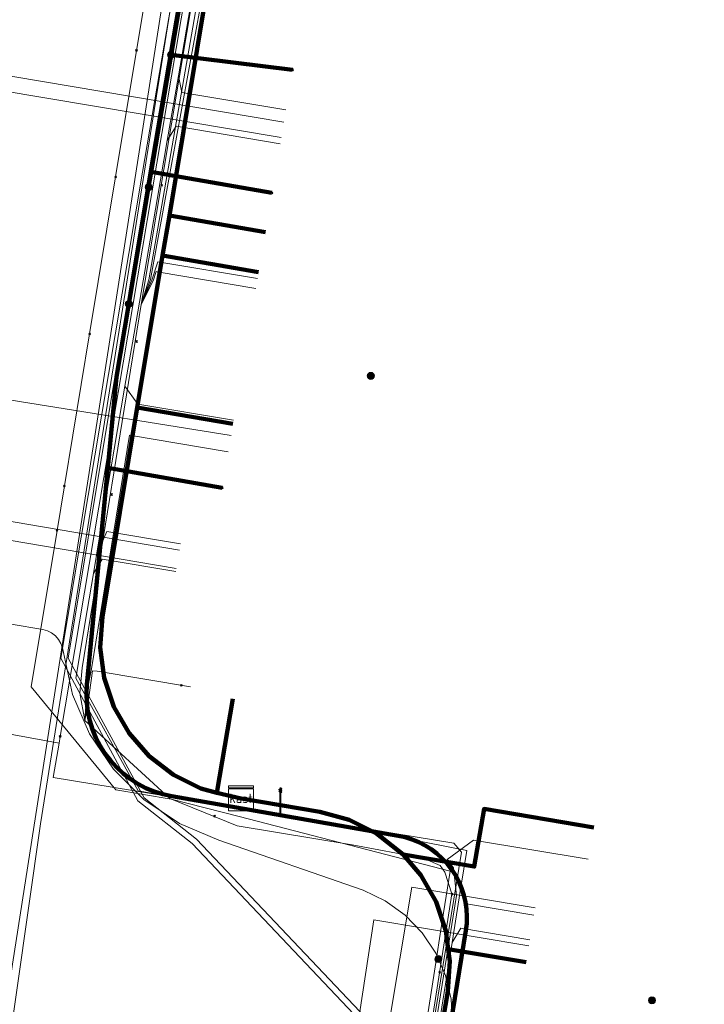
# Model space of a CAD drawing. Extents: x 152558 to 154479, y 462974 to 463683.
# Tile 172 of 256: x 153365 to 153387, y 463453 to 463484. Entities that reach past the tile are written whole.
import ezdxf
from ezdxf.enums import TextEntityAlignment as Align
from ezdxf.lldxf.tags import DXFTag

# ---------------------------------------------------------------- set-up
doc = ezdxf.new("R2010")
doc.units = 0
doc.header["$LTSCALE"] = 0.2
doc.layers.get('0').update_dxf_attribs({"linetype": 'CONTINUOUS'})
for name, color, linetype, lineweight in [('B-RO-KL-DATA_COAXIAAL_17_ZIGGO BV-G', 90, 'KL-DATA-N', 18), ('B-RO-KL-DATA_COAXIAAL_7_ZIGGO BV-G', 90, 'KL-DATA-N', 18), ('B-RO-KL-DATA_HULPSTUK_KPN BV-S', 90, 'CONTINUOUS', 25), ('B-RO-KL-DATA_HULPSTUK_REGGEFIBER OPERATOR BV-S', 90, 'CONTINUOUS', 25), ('B-RO-KL-DATA_HULPSTUK_STEDIN NETBEHEER BV-S', 90, 'CONTINUOUS', 25), ('B-RO-KL-DATA_HULPSTUK_ZIGGO BV-S', 90, 'CONTINUOUS', 25), ('B-RO-KL-DATA_KABELBED_KPN BV-G', 90, 'CONTINUOUS', 100), ('B-RO-KL-DATA_KABELBED_ZIGGO BV-G', 90, 'CONTINUOUS', 100), ('B-RO-KL-DATA_REGGEFIBER OPERATOR BV-G', 90, 'KL-DATA-N', 18), ('B-RO-KL-DATA_STEDIN NETBEHEER BV-G', 90, 'KL-DATA-N', 18), ('B-RO-KL-ET_LS_400 V_STEDIN NETBEHEER BV-G', 190, 'KL-LS-N', 18), ('B-RO-KL-ET_LS_GEMEENTE AMERSFOORT-S', 190, 'CONTINUOUS', 25), ('B-RO-KL-ET_MS_10 KV_STEDIN NETBEHEER BV-G', 130, 'KL-MS-N', 18), ('B-RO-KL-GAS_LD_KOPER_22_0.1 BAR_STEDIN NETBEHEER BV-G', 50, 'KL-GAS-LD-N', 18), ('B-RO-KL-GAS_LD_PVC_63_0.1 BAR_STEDIN NETBEHEER BV-G', 50, 'KL-GAS-LD-N', 18), ('B-RO-KL-GAS_LD_STAAL_159_0.1 BAR_STEDIN NETBEHEER BV-G', 50, 'KL-GAS-LD-N', 18), ('B-RO-KL-WATER_100_VITENS-G', 170, 'KL-WATER-N', 18), ('B-RO-KL-WATER_HULPSTUK_VITENS-S', 170, 'CONTINUOUS', 25)]:
    doc.layers.add(name, color=color, linetype=linetype, lineweight=lineweight)
doc.styles.add('NLCS-ISO', font='NLCS-ISO.ttf')
tags = doc.linetypes.add('KL-DATA-N', pattern='A,4,-1,[101,NLCS.SHX,S=0.5,R=0,X=0,Y=0],-1,4,-1,["D",Standard,S=1,R=0,X=-0.25,Y=-0.5],-1.5', length=12.5).pattern_tags.tags
tags[18] = DXFTag(74, 10)
tags = doc.linetypes.add('KL-GAS-LD-N', pattern='A,4,-1,[69,NLCS.SHX,S=0.5,R=0,X=0,Y=0],-1,4,-1,["L",Standard,S=1,R=0,X=0.25,Y=-0.5],-2', length=13).pattern_tags.tags
tags[18] = DXFTag(74, 10)
tags = doc.linetypes.add('KL-LS-N', pattern='A,4,-1,[103,NLCS.SHX,S=0.75,R=0,X=0,Y=0],-1,4,-1,["L",Standard,S=1,R=0,X=0,Y=-0.5],-2', length=13).pattern_tags.tags
tags[18] = DXFTag(74, 10)
tags = doc.linetypes.add('KL-MS-N', pattern='A,4,-1,[103,NLCS.SHX,S=0.75,R=0,X=0,Y=0],-1,4,-1,["M",Standard,S=1,R=0,X=0,Y=-0.5],-2', length=13).pattern_tags.tags
tags[18] = DXFTag(74, 10)
doc.linetypes.add('KL-WATER-N', pattern='A,7,-0.5,[168,NLCS.SHX,S=0.75,R=0,X=0.75,Y=0],-2', length=9.5)

# ---------------------------------------------------------------- blocks, each defined once
blk = doc.blocks.new('SKL-WTB_HULP_MOF-SO')
at = {"linetype": 'ByBlock', "lineweight": 18}
h = blk.add_hatch(color=0, dxfattribs=at)
h.dxf.hatch_style = 1
h.paths.add_polyline_path([(-0.5625, 0, 1), (0.5625, 0, 1)])
at = {"color": 0, "linetype": 'ByBlock', "lineweight": 18}
blk.add_circle((0, 0), 0.5625, dxfattribs=at)
at = {"color": 0, "linetype": 'ByBlock', "lineweight": 18, "style": 'NLCS-ISO', "flags": 1}
for tag, p in [('TYPE', (1.5, 0)), ('LABEL', (1.5, -1.5)), ('OMSCHRIJVING', (1.5, -3))]:
    blk.add_attdef(tag, p, '', height=1, dxfattribs=at)
blk = doc.blocks.new('SKL-WTB_HULP_KAST-SO')
at = {"color": 0, "linetype": 'ByBlock', "lineweight": 18}
for points in [[(-2, 2), (2, 2), (2, 1.68), (-2, 1.68)], [(-2, 1.52), (2, 1.52), (2, -2), (-2, -2)]]:
    blk.add_lwpolyline(points, close=True, dxfattribs=at)
at = {"color": 0, "linetype": 'ByBlock', "lineweight": 18, "style": 'NLCS-ISO'}
blk.add_text('kast', height=1.5, dxfattribs=at).set_placement((0, 0), align=Align.MIDDLE_CENTER)
at = {"color": 0, "linetype": 'ByBlock', "lineweight": 18, "style": 'NLCS-ISO', "flags": 1}
for tag, p in [('TYPE', (2.5, 0)), ('LABEL', (2.5, -1.5)), ('OMSCHRIJVING', (2.5, -3))]:
    blk.add_attdef(tag, p, '', height=1, dxfattribs=at)
blk = doc.blocks.new('SKL-WTB_HULP_OVERIG-SO')
at = {"color": 0, "linetype": 'ByBlock', "lineweight": 18}
for points in [[(-0.14, 0.14), (0.14, -0.14)], [(0.14, 0.14), (-0.14, -0.14)]]:
    blk.add_lwpolyline(points, dxfattribs=at)
at = {"color": 0, "linetype": 'ByBlock', "lineweight": 18, "style": 'NLCS-ISO', "flags": 1}
for tag, p in [('TYPE', (1.5, 0)), ('LABEL', (1.5, -1.5)), ('OMSCHRIJVING', (1.5, -3))]:
    blk.add_attdef(tag, p, '', height=1, dxfattribs=at)
blk = doc.blocks.new('SKL-ET_LS_MAST-SO')
for p, q in [((-0.05, 2.07), (0.05, 2.07)), ((-0.05, -2), (0.05, -2))]:
    blk.add_line(p, q)
for points in [[(-0.18, 1.76), (-0.22, 1.76), (-0.22, 1.84), (-0.18, 1.84), (-0.18, 1.79)], [(-0.18, 1.79), (-0.05, 1.79)], [(-0.18, 1.76), (-0.05, 1.76)], [(-0.05, -2), (-0.05, 2.07)], [(0.05, -2), (0.05, 2.07)], [(0.18, 1.92), (0.05, 1.92)], [(0.18, 1.89), (0.05, 1.89)], [(0.18, 1.66), (0.05, 1.66)], [(0.18, 1.63), (0.05, 1.63)], [(0.18, 1.89), (0.22, 1.89), (0.22, 1.97), (0.18, 1.97), (0.18, 1.92)], [(0.18, 1.63), (0.22, 1.63), (0.22, 1.71), (0.18, 1.71), (0.18, 1.66)], [(-0.18, 1.49), (-0.22, 1.49), (-0.22, 1.57), (-0.18, 1.57), (-0.18, 1.52)], [(-0.18, 1.52), (-0.05, 1.52)], [(-0.18, 1.49), (-0.05, 1.49)], [(0.18, 1.39), (0.05, 1.39)], [(0.18, 1.36), (0.05, 1.36)], [(0.18, 1.36), (0.22, 1.36), (0.22, 1.44), (0.18, 1.44), (0.18, 1.39)]]:
    blk.add_lwpolyline(points)

msp = doc.modelspace()

# ---------------------------------------------------------------- linework, layer by layer
at = {"layer": 'B-RO-KL-DATA_COAXIAAL_17_ZIGGO BV-G', "flags": 128}
msp.add_lwpolyline([(153430.867, 463534.321), (153431.354, 463534.234), (153435.252, 463533.541), (153436.954, 463543.113), (153432.546, 463544.21), (153425.415, 463546.066), (153425.468, 463546.278), (153412.875, 463549.399), (153410.914, 463549.906), (153409.521, 463550.265), (153409.506, 463550.205), (153409.023, 463550.331), (153403.185, 463551.902), (153402.729, 463552.02), (153400.927, 463552.486), (153400.457, 463552.616), (153397.655, 463553.391), (153395.717, 463553.927), (153394.631, 463554.228), (153394.625, 463554.207), (153388.204, 463555.935), (153384.607, 463556.832), (153382.169, 463556.435), (153380.498, 463546.045), (153380.111, 463543.636), (153378.436, 463533.216), (153377.912, 463529.954), (153377.744, 463528.912), (153376.276, 463519.78), (153375.54, 463515.203), (153375.413, 463514.414), (153374.005, 463505.653), (153373.382, 463501.776), (153373.096, 463500), (153373.063, 463499.801), (153371.906, 463492.863), (153371.472, 463490.265), (153370.792, 463486.189), (153369.449, 463478.132), (153369.235, 463476.85), (153368.423, 463471.983), (153367.305, 463465.28), (153367.239, 463464.303), (153367.364, 463463.333), (153367.677, 463462.405), (153368.163, 463461.557), (153368.806, 463460.819), (153369.58, 463460.221), (153370.456, 463459.784), (153370.965, 463459.645), (153371.4, 463459.527), (153371.747, 463459.468)], dxfattribs=at)
at = {"layer": 'B-RO-KL-DATA_COAXIAAL_7_ZIGGO BV-G', "flags": 128}
for points in [[(153371.747, 463459.468), (153371.4, 463459.527), (153370.965, 463459.645), (153370.456, 463459.784), (153369.58, 463460.221), (153368.806, 463460.819), (153368.163, 463461.557), (153367.677, 463462.405), (153367.364, 463463.333), (153367.239, 463464.303), (153367.305, 463465.28), (153368.423, 463471.983), (153369.235, 463476.85), (153369.449, 463478.132), (153370.792, 463486.189), (153371.472, 463490.265), (153371.906, 463492.863), (153373.063, 463499.801), (153373.096, 463500), (153373.382, 463501.776), (153374.005, 463505.653), (153375.413, 463514.414), (153375.54, 463515.203), (153376.276, 463519.78), (153377.744, 463528.912), (153377.912, 463529.954), (153378.436, 463533.216), (153381.497, 463532.724)], [(153381.107, 463528.244), (153381.124, 463528.352), (153377.915, 463528.884), (153377.744, 463528.912), (153376.276, 463519.78), (153375.54, 463515.203), (153375.413, 463514.414), (153374.005, 463505.653), (153373.382, 463501.776), (153373.096, 463500), (153373.063, 463499.801), (153371.906, 463492.863), (153371.472, 463490.265), (153370.792, 463486.189), (153369.449, 463478.132), (153369.235, 463476.85), (153368.423, 463471.983), (153367.305, 463465.28), (153367.239, 463464.303), (153367.364, 463463.333), (153367.677, 463462.405), (153368.163, 463461.557), (153368.806, 463460.819), (153369.58, 463460.221), (153370.456, 463459.784), (153370.965, 463459.645), (153371.4, 463459.527), (153371.747, 463459.468)], [(153381.107, 463528.244), (153381.124, 463528.352), (153377.915, 463528.884), (153377.744, 463528.912), (153376.276, 463519.78), (153375.54, 463515.203), (153375.413, 463514.414), (153374.005, 463505.653), (153373.382, 463501.776), (153373.096, 463500), (153373.063, 463499.801), (153371.906, 463492.863), (153371.472, 463490.265), (153370.792, 463486.189), (153369.449, 463478.132), (153369.235, 463476.85), (153368.423, 463471.983), (153367.305, 463465.28), (153367.239, 463464.303), (153367.364, 463463.333), (153367.677, 463462.405), (153368.163, 463461.557), (153368.806, 463460.819), (153369.58, 463460.221), (153370.456, 463459.784), (153370.965, 463459.645), (153371.4, 463459.527), (153371.747, 463459.468)], [(153381.107, 463528.244), (153381.124, 463528.352), (153377.915, 463528.884), (153377.744, 463528.912), (153376.276, 463519.78), (153375.54, 463515.203), (153375.413, 463514.414), (153374.005, 463505.653), (153373.382, 463501.776), (153373.096, 463500), (153373.063, 463499.801), (153371.906, 463492.863), (153371.472, 463490.265), (153370.792, 463486.189), (153369.449, 463478.132), (153369.235, 463476.85), (153368.423, 463471.983), (153367.305, 463465.28), (153367.239, 463464.303), (153367.364, 463463.333), (153367.677, 463462.405), (153368.163, 463461.557), (153368.806, 463460.819), (153369.58, 463460.221), (153370.456, 463459.784), (153370.965, 463459.645), (153371.4, 463459.527), (153371.747, 463459.468)], [(153381.107, 463528.244), (153381.124, 463528.352), (153377.915, 463528.884), (153377.744, 463528.912), (153376.276, 463519.78), (153375.54, 463515.203), (153375.413, 463514.414), (153374.005, 463505.653), (153373.382, 463501.776), (153373.096, 463500), (153373.063, 463499.801), (153371.906, 463492.863), (153371.472, 463490.265), (153370.792, 463486.189), (153369.449, 463478.132), (153369.235, 463476.85), (153368.423, 463471.983), (153367.305, 463465.28), (153367.239, 463464.303), (153367.364, 463463.333), (153367.677, 463462.405), (153368.163, 463461.557), (153368.806, 463460.819), (153369.58, 463460.221), (153370.456, 463459.784), (153370.965, 463459.645), (153371.4, 463459.527), (153371.747, 463459.468)], [(153371.747, 463459.468), (153371.4, 463459.527), (153370.965, 463459.645), (153370.456, 463459.784), (153369.58, 463460.221), (153368.806, 463460.819), (153368.163, 463461.557), (153367.677, 463462.405), (153367.364, 463463.333), (153367.239, 463464.303), (153367.305, 463465.28), (153368.423, 463471.983), (153369.235, 463476.85), (153369.449, 463478.132), (153370.792, 463486.189), (153371.472, 463490.265), (153371.906, 463492.863), (153373.063, 463499.801), (153373.096, 463500), (153373.382, 463501.776), (153374.005, 463505.653), (153375.413, 463514.414), (153377.847, 463513.997), (153377.955, 463513.979), (153378.618, 463513.866)], [(153371.747, 463459.468), (153371.4, 463459.527), (153370.965, 463459.645), (153370.456, 463459.784), (153369.58, 463460.221), (153368.806, 463460.819), (153368.163, 463461.557), (153367.677, 463462.405), (153367.364, 463463.333), (153367.239, 463464.303), (153367.305, 463465.28), (153368.423, 463471.983), (153369.235, 463476.85), (153369.449, 463478.132), (153370.792, 463486.189), (153371.472, 463490.265), (153371.906, 463492.863), (153373.063, 463499.801), (153373.096, 463500), (153373.382, 463501.776), (153374.005, 463505.653), (153375.413, 463514.414), (153377.847, 463513.997), (153377.955, 463513.979), (153377.965, 463509.987)], [(153371.747, 463459.468), (153371.4, 463459.527), (153370.965, 463459.645), (153370.456, 463459.784), (153369.58, 463460.221), (153368.806, 463460.819), (153368.163, 463461.557), (153367.677, 463462.405), (153367.364, 463463.333), (153367.239, 463464.303), (153367.305, 463465.28), (153368.423, 463471.983), (153369.235, 463476.85), (153369.449, 463478.132), (153370.792, 463486.189), (153371.472, 463490.265), (153371.906, 463492.863), (153373.063, 463499.801), (153373.096, 463500), (153373.382, 463501.776), (153374.005, 463505.653), (153375.413, 463514.414), (153377.847, 463513.997), (153377.955, 463513.979), (153378.618, 463513.866)], [(153371.747, 463459.468), (153371.4, 463459.527), (153370.965, 463459.645), (153370.456, 463459.784), (153369.58, 463460.221), (153368.806, 463460.819), (153368.163, 463461.557), (153367.677, 463462.405), (153367.364, 463463.333), (153367.239, 463464.303), (153367.305, 463465.28), (153368.423, 463471.983), (153369.235, 463476.85), (153369.449, 463478.132), (153370.792, 463486.189), (153371.472, 463490.265), (153371.906, 463492.863), (153373.063, 463499.801), (153373.096, 463500), (153373.382, 463501.776), (153374.005, 463505.653), (153375.413, 463514.414), (153377.847, 463513.997), (153377.879, 463509.472)], [(153371.747, 463459.468), (153371.4, 463459.527), (153370.965, 463459.645), (153370.456, 463459.784), (153369.58, 463460.221), (153368.806, 463460.819), (153368.163, 463461.557), (153367.677, 463462.405), (153367.364, 463463.333), (153367.239, 463464.303), (153367.305, 463465.28), (153368.423, 463471.983), (153369.235, 463476.85), (153369.449, 463478.132), (153370.792, 463486.189), (153371.472, 463490.265), (153371.906, 463492.863), (153373.063, 463499.801), (153376.168, 463499.27)], [(153371.747, 463459.468), (153371.4, 463459.527), (153370.965, 463459.645), (153370.456, 463459.784), (153369.58, 463460.221), (153368.806, 463460.819), (153368.163, 463461.557), (153367.677, 463462.405), (153367.364, 463463.333), (153367.239, 463464.303), (153367.305, 463465.28), (153368.423, 463471.983), (153369.235, 463476.85), (153369.449, 463478.132), (153370.792, 463486.189), (153371.472, 463490.265), (153371.906, 463492.863), (153373.063, 463499.801), (153376.168, 463499.27)], [(153371.747, 463459.468), (153371.4, 463459.527), (153370.965, 463459.645), (153370.456, 463459.784), (153369.58, 463460.221), (153368.806, 463460.819), (153368.163, 463461.557), (153367.677, 463462.405), (153367.364, 463463.333), (153367.239, 463464.303), (153367.305, 463465.28), (153368.423, 463471.983), (153369.235, 463476.85), (153369.449, 463478.132), (153370.792, 463486.189), (153371.472, 463490.265), (153371.906, 463492.863), (153373.063, 463499.801), (153376.168, 463499.27)], [(153371.747, 463459.468), (153371.4, 463459.527), (153370.965, 463459.645), (153370.456, 463459.784), (153369.58, 463460.221), (153368.806, 463460.819), (153368.163, 463461.557), (153367.677, 463462.405), (153367.364, 463463.333), (153367.239, 463464.303), (153367.305, 463465.28), (153368.423, 463471.983), (153369.235, 463476.85), (153369.449, 463478.132), (153370.792, 463486.189), (153371.472, 463490.265), (153374.565, 463489.736)], [(153371.747, 463459.468), (153371.4, 463459.527), (153370.965, 463459.645), (153370.456, 463459.784), (153369.58, 463460.221), (153368.806, 463460.819), (153368.163, 463461.557), (153367.677, 463462.405), (153367.364, 463463.333), (153367.239, 463464.303), (153367.305, 463465.28), (153368.423, 463471.983), (153369.235, 463476.85), (153369.449, 463478.132), (153370.792, 463486.189), (153371.472, 463490.265), (153374.565, 463489.736)], [(153371.477, 463462.659), (153370.965, 463459.645), (153371.4, 463459.527), (153371.747, 463459.468)], [(153371.747, 463459.468), (153374.266, 463459.041), (153375.21, 463458.782), (153376.086, 463458.346), (153376.86, 463457.747), (153376.93, 463457.667), (153377.503, 463457.008), (153377.99, 463456.159), (153378.301, 463455.231), (153378.377, 463454.644), (153378.426, 463454.26), (153378.36, 463453.283), (153378.056, 463451.473), (153377.228, 463446.535), (153380.998, 463445.903)], [(153371.747, 463459.468), (153374.266, 463459.041), (153375.21, 463458.782), (153376.086, 463458.346), (153376.86, 463457.747), (153376.93, 463457.667), (153377.503, 463457.008), (153377.99, 463456.159), (153378.301, 463455.231), (153378.377, 463454.644), (153378.426, 463454.26), (153378.36, 463453.283), (153378.056, 463451.473), (153381.772, 463450.845)], [(153371.747, 463459.468), (153374.266, 463459.041), (153375.21, 463458.782), (153376.086, 463458.346), (153376.86, 463457.747), (153376.93, 463457.667), (153377.503, 463457.008), (153377.99, 463456.159), (153378.301, 463455.231), (153378.377, 463454.644), (153378.426, 463454.26), (153378.36, 463453.283), (153378.056, 463451.473), (153381.772, 463450.845)], [(153383.034, 463458.538), (153379.523, 463459.131), (153379.21, 463457.282), (153376.93, 463457.667), (153376.86, 463457.747), (153376.086, 463458.346), (153375.21, 463458.782), (153374.266, 463459.041), (153371.747, 463459.468)], [(153371.747, 463459.468), (153374.266, 463459.041), (153375.21, 463458.782), (153376.086, 463458.346), (153376.86, 463457.747), (153376.93, 463457.667), (153377.503, 463457.008), (153377.99, 463456.159), (153378.301, 463455.231), (153378.377, 463454.644), (153378.426, 463454.26), (153378.36, 463453.283), (153378.056, 463451.473), (153377.228, 463446.535), (153374.603, 463430.889), (153374.547, 463430.188), (153374.615, 463429.49), (153374.804, 463428.814), (153375.109, 463428.181), (153375.52, 463427.612), (153375.9, 463427.243), (153376.023, 463427.123), (153376.605, 463426.729), (153377.246, 463426.444), (153377.928, 463426.275), (153379.184, 463426.078), (153383.037, 463425.475), (153388.499, 463424.62), (153397.094, 463423.275), (153397.672, 463426.929)], [(153371.747, 463459.468), (153374.266, 463459.041), (153375.21, 463458.782), (153376.086, 463458.346), (153376.86, 463457.747), (153376.93, 463457.667), (153377.503, 463457.008), (153377.99, 463456.159), (153378.301, 463455.231), (153378.377, 463454.644), (153378.426, 463454.26), (153378.36, 463453.283), (153378.056, 463451.473), (153377.228, 463446.535), (153374.603, 463430.889), (153374.547, 463430.188), (153374.615, 463429.49), (153374.804, 463428.814), (153375.109, 463428.181), (153375.52, 463427.612), (153375.9, 463427.243), (153376.023, 463427.123), (153376.605, 463426.729), (153377.246, 463426.444), (153377.928, 463426.275), (153379.184, 463426.078), (153383.037, 463425.475), (153388.499, 463424.62), (153397.094, 463423.275), (153400.377, 463422.761), (153401.464, 463422.591), (153409.573, 463421.322), (153410.733, 463421.253), (153411.885, 463421.411), (153412.986, 463421.788), (153413.343, 463421.995), (153413.746, 463424.418)], [(153371.747, 463459.468), (153374.266, 463459.041), (153375.21, 463458.782), (153376.086, 463458.346), (153376.86, 463457.747), (153376.93, 463457.667), (153377.503, 463457.008), (153377.99, 463456.159), (153378.301, 463455.231), (153378.377, 463454.644), (153378.426, 463454.26), (153378.36, 463453.283), (153378.056, 463451.473), (153377.228, 463446.535), (153374.603, 463430.889), (153374.547, 463430.188), (153374.615, 463429.49), (153374.804, 463428.814), (153375.109, 463428.181), (153375.52, 463427.612), (153375.9, 463427.243), (153376.023, 463427.123), (153376.605, 463426.729), (153377.246, 463426.444), (153377.928, 463426.275), (153379.184, 463426.078), (153383.037, 463425.475), (153383.591, 463429.134)], [(153371.747, 463459.468), (153374.266, 463459.041), (153375.21, 463458.782), (153376.086, 463458.346), (153376.86, 463457.747), (153376.93, 463457.667), (153377.503, 463457.008), (153377.99, 463456.159), (153378.301, 463455.231), (153378.377, 463454.644), (153378.426, 463454.26), (153378.36, 463453.283), (153378.056, 463451.473), (153377.228, 463446.535), (153374.603, 463430.889), (153374.547, 463430.188), (153374.615, 463429.49), (153374.804, 463428.814), (153375.109, 463428.181), (153375.52, 463427.612), (153375.9, 463427.243), (153376.023, 463427.123), (153376.605, 463426.729), (153377.246, 463426.444), (153377.928, 463426.275), (153379.184, 463426.078), (153383.037, 463425.475), (153388.499, 463424.62), (153397.094, 463423.275), (153400.377, 463422.761), (153401.464, 463422.591), (153402.02, 463426.254)], [(153371.747, 463459.468), (153374.266, 463459.041), (153375.21, 463458.782), (153376.086, 463458.346), (153376.86, 463457.747), (153376.93, 463457.667), (153377.503, 463457.008), (153377.99, 463456.159), (153378.301, 463455.231), (153378.377, 463454.644), (153378.426, 463454.26), (153378.36, 463453.283), (153378.056, 463451.473), (153377.228, 463446.535), (153374.603, 463430.889), (153374.547, 463430.188), (153374.615, 463429.49), (153374.804, 463428.814), (153375.109, 463428.181), (153375.52, 463427.612), (153375.9, 463427.243), (153376.023, 463427.123), (153376.605, 463426.729), (153377.246, 463426.444), (153377.928, 463426.275), (153379.184, 463426.078), (153383.037, 463425.475), (153388.499, 463424.62), (153389.054, 463428.279)], [(153371.747, 463459.468), (153374.266, 463459.041), (153375.21, 463458.782), (153376.086, 463458.346), (153376.86, 463457.747), (153376.93, 463457.667), (153377.503, 463457.008), (153377.99, 463456.159), (153378.301, 463455.231), (153378.377, 463454.644), (153378.426, 463454.26), (153378.36, 463453.283), (153378.056, 463451.473), (153377.228, 463446.535), (153374.603, 463430.889), (153374.547, 463430.188), (153374.615, 463429.49), (153374.804, 463428.814), (153375.109, 463428.181), (153375.52, 463427.612), (153375.9, 463427.243), (153376.023, 463427.123), (153376.605, 463426.729), (153377.246, 463426.444), (153377.928, 463426.275), (153379.184, 463426.078), (153379.689, 463429.745)]]:
    msp.add_lwpolyline(points, dxfattribs=at)
at = {"layer": 'B-RO-KL-DATA_KABELBED_KPN BV-G', "flags": 128}
for points in [[(153370.049, 463486.501), (153369.504, 463483.282), (153368.868, 463479.529), (153368.785, 463479.043), (153368.152, 463475.304), (153367.756, 463472.97), (153367.477, 463470.056), (153366.811, 463463.105), (153366.796, 463462.816), (153366.806, 463462.526), (153366.842, 463462.239), (153366.903, 463461.955), (153366.989, 463461.678), (153367.098, 463461.41), (153367.231, 463461.153), (153367.385, 463460.908), (153367.561, 463460.677), (153367.756, 463460.463), (153367.969, 463460.267), (153368.199, 463460.09), (153368.443, 463459.934), (153368.7, 463459.8), (153368.968, 463459.689), (153369.244, 463459.602), (153369.527, 463459.54), (153376.777, 463458.274), (153377.002, 463458.225), (153377.221, 463458.156), (153377.434, 463458.069), (153377.638, 463457.964), (153377.833, 463457.841), (153378.016, 463457.702), (153378.186, 463457.548), (153378.343, 463457.379), (153378.484, 463457.198), (153378.609, 463457.005), (153378.717, 463456.802), (153378.807, 463456.59), (153378.879, 463456.371), (153378.931, 463456.147), (153378.963, 463455.92), (153378.976, 463455.69), (153378.969, 463455.46), (153378.942, 463455.232), (153378.388, 463451.821)], [(153369.504, 463483.282), (153373.394, 463482.801)], [(153368.785, 463479.043), (153368.868, 463479.529), (153372.73, 463478.857)], [(153368.152, 463475.304), (153367.756, 463472.97), (153367.477, 463470.056), (153371.143, 463469.413)]]:
    msp.add_lwpolyline(points, dxfattribs=at)
at = {"layer": 'B-RO-KL-DATA_KABELBED_ZIGGO BV-G', "flags": 128}
for points in [[(153370.792, 463486.189), (153369.449, 463478.132)], [(153369.449, 463478.132), (153369.235, 463476.85)], [(153372.525, 463477.606), (153369.449, 463478.132)], [(153369.235, 463476.85), (153368.423, 463471.983)], [(153372.305, 463476.326), (153369.235, 463476.85)], [(153368.423, 463471.983), (153367.305, 463465.28), (153367.239, 463464.303), (153367.364, 463463.333), (153367.677, 463462.405), (153368.163, 463461.557), (153368.806, 463460.819), (153369.58, 463460.221), (153370.456, 463459.784), (153370.965, 463459.645)], [(153371.487, 463471.46), (153368.423, 463471.983)], [(153371.477, 463462.659), (153370.965, 463459.645)], [(153370.965, 463459.645), (153371.747, 463459.468)], [(153371.747, 463459.468), (153374.266, 463459.041), (153375.21, 463458.782), (153376.086, 463458.346), (153376.93, 463457.667)], [(153383.034, 463458.538), (153379.523, 463459.131), (153379.21, 463457.282), (153376.93, 463457.667)], [(153376.93, 463457.667), (153377.503, 463457.008), (153377.99, 463456.159), (153378.301, 463455.231), (153378.377, 463454.644)], [(153378.377, 463454.644), (153378.426, 463454.26), (153378.36, 463453.283), (153378.056, 463451.473)], [(153380.869, 463454.223), (153378.377, 463454.644)]]:
    msp.add_lwpolyline(points, dxfattribs=at)
at = {"layer": 'B-RO-KL-DATA_REGGEFIBER OPERATOR BV-G', "flags": 128}
for points in [[(153365.953, 463461.455), (153370.141, 463486.278), (153373.743, 463507.602), (153376.679, 463524.725), (153377.835, 463531.251), (153379.199, 463536.789), (153380.184, 463542.744), (153381.54, 463550.087), (153382.462, 463552.759), (153382.824, 463553.949)], [(153377.587, 463528.949), (153375.134, 463513.994), (153371.955, 463495.579), (153368.548, 463475.284), (153366.654, 463463.652), (153366.587, 463462.84), (153366.743, 463461.961), (153369.462, 463459.465), (153371.62, 463458.586), (153375.307, 463457.986), (153377.572, 463457.556), (153378.114, 463457.32), (153378.27, 463457.107), (153378.491, 463456.416), (153376.161, 463441.503), (153373.879, 463427.097)], [(153368.548, 463475.284), (153368.788, 463476.074), (153370.622, 463486.568), (153373.936, 463486.015)], [(153368.548, 463475.284), (153368.848, 463476.084), (153370.666, 463486.085), (153373.858, 463485.548)], [(153368.548, 463475.284), (153368.887, 463476.063), (153369.082, 463476.655), (153372.27, 463476.118)], [(153368.548, 463475.284), (153368.929, 463476.041), (153369.029, 463476.341), (153369.06, 463476.332), (153372.217, 463475.801)], [(153366.743, 463461.961), (153366.771, 463462.436), (153366.808, 463462.867), (153366.953, 463463.615), (153368.171, 463471.099), (153371.336, 463470.566)], [(153319.8, 463453.7), (153320.235, 463456.063), (153324.836, 463455.217), (153333.889, 463453.726), (153334.637, 463454.021), (153335.686, 463459.336), (153336.844, 463464.888), (153337.306, 463464.962), (153355.068, 463461.963), (153357.432, 463462.813), (153358.335, 463462.683), (153364.47, 463461.508), (153365.917, 463461.241)], [(153366.743, 463461.961), (153366.825, 463462.439), (153366.89, 463462.854), (153366.986, 463463.551), (153367.14, 463463.541), (153370.125, 463463.037)], [(153365.917, 463461.241), (153365.731, 463460.136), (153378.558, 463458.03), (153378.802, 463457.746), (153377.302, 463448.518), (153375.605, 463437.997), (153374.041, 463428.083), (153373.932, 463427.31)], [(153365.917, 463461.241), (153365.953, 463461.455)], [(153376.161, 463441.503), (153376.377, 463442.31), (153378.647, 463456.361), (153378.541, 463457.245), (153378.343, 463457.514), (153379.184, 463458.131), (153382.854, 463457.517)]]:
    msp.add_lwpolyline(points, dxfattribs=at)
at = {"layer": 'B-RO-KL-DATA_STEDIN NETBEHEER BV-G', "flags": 128}
for points in [[(153378.061, 463454.322), (153377.977, 463454.515), (153377.541, 463455.166), (153376.997, 463455.73), (153376.361, 463456.189), (153375.653, 463456.527), (153371.034, 463458.127), (153369.773, 463458.667), (153368.637, 463459.435), (153367.665, 463460.404), (153366.894, 463461.538), (153366.351, 463462.798), (153366.03, 463464.287), (153365.978, 463464.43), (153365.901, 463464.56), (153365.801, 463464.674), (153365.682, 463464.768), (153365.548, 463464.838), (153365.403, 463464.882), (153356.264, 463466.417), (153356.737, 463469.346), (153361.906, 463500), (153367.082, 463530.524), (153371.556, 463557.859), (153371.607, 463558.511), (153371.625, 463559.254), (153371.577, 463559.927), (153371.423, 463560.637), (153371.199, 463561.353), (153370.959, 463561.954), (153370.675, 463562.513), (153370.25, 463563.158), (153369.763, 463563.763), (153369.615, 463563.987), (153369.51, 463564.233), (153369.451, 463564.495), (153369.44, 463564.763), (153369.477, 463565.028), (153370.889, 463572.299), (153370.708, 463574.877)], [(153378.474, 463452.021), (153378.512, 463452.25), (153378.471, 463453.033), (153378.29, 463453.796), (153378.061, 463454.322)]]:
    msp.add_lwpolyline(points, dxfattribs=at)
at = {"layer": 'B-RO-KL-ET_LS_400 V_STEDIN NETBEHEER BV-G', "flags": 128}
for points in [[(153361.692, 463425.342), (153360.986, 463425.917), (153361.118, 463428.347), (153361.664, 463429.171), (153362.275, 463429.375), (153366.157, 463428.897), (153372.032, 463428.12), (153373.857, 463429.037), (153377.072, 463450.739), (153370.182, 463458.019), (153368.442, 463459.395), (153365.972, 463463.957), (153368.595, 463479.525), (153373.754, 463509.819), (153377.163, 463529.94), (153378.191, 463535.915), (153378.919, 463536.658), (153381.239, 463550.169), (153385.769, 463555.269), (153387.475, 463556.362), (153392.426, 463556.276), (153393.105, 463556.407), (153394.007, 463557.169), (153396.097, 463567.205), (153396.789, 463568.456), (153398.024, 463569.808), (153400.014, 463570.096), (153401.824, 463569.639), (153432.253, 463561.506), (153432.818, 463561.705), (153433.973, 463564.416), (153434.648, 463566.959)], [(153361.721, 463425.55), (153361.191, 463425.998), (153361.315, 463428.281), (153361.793, 463429.003), (153362.296, 463429.171), (153366.131, 463428.699), (153372.006, 463427.922), (153374.039, 463428.904), (153377.284, 463450.805), (153370.317, 463458.167), (153368.643, 463459.491), (153366.21, 463463.957), (153368.794, 463479.507), (153373.951, 463509.786), (153377.36, 463529.907), (153378.378, 463535.82), (153379.106, 463536.563), (153381.426, 463550.079), (153385.9, 463555.115), (153387.532, 463556.161), (153392.444, 463556.076), (153393.389, 463556.258), (153394.203, 463557.128), (153396.321, 463567.158), (153396.945, 463568.331), (153398.124, 463569.62), (153400.004, 463569.892), (153401.774, 463569.445), (153432.26, 463561.297), (153432.968, 463561.559), (153434.166, 463564.364), (153434.841, 463566.906)], [(153373.112, 463481.125), (153359.557, 463483.405)], [(153373.029, 463480.632), (153359.474, 463482.911)], [(153371.424, 463471.087), (153357.863, 463473.266)], [(153369.771, 463467.42), (153357.241, 463469.548)], [(153369.671, 463466.828), (153357.142, 463468.954)], [(153381.161, 463455.968), (153377.216, 463456.629), (153372.225, 463426.851)], [(153380.956, 463454.745), (153375.992, 463455.577), (153371.632, 463426.942)]]:
    msp.add_lwpolyline(points, dxfattribs=at)
at = {"layer": 'B-RO-KL-ET_MS_10 KV_STEDIN NETBEHEER BV-G', "flags": 128}
msp.add_lwpolyline([(153362.583, 463426.721), (153360.813, 463426.985), (153365.323, 463458.658), (153371.906, 463500), (153376.173, 463529.059), (153383.457, 463567.198), (153383.621, 463567.572), (153383.849, 463567.911), (153384.134, 463568.205), (153384.465, 463568.445), (153384.833, 463568.622), (153385.227, 463568.733), (153385.634, 463568.772), (153386.041, 463568.738), (153499.84, 463539.091)], dxfattribs=at)
at = {"layer": 'B-RO-KL-GAS_LD_KOPER_22_0.1 BAR_STEDIN NETBEHEER BV-G', "flags": 128}
for points in [[(153373.178, 463481.519), (153369.852, 463482.079), (153369.738, 463482.605)], [(153372.996, 463480.435), (153369.664, 463480.995), (153369.382, 463480.534)], [(153371.507, 463471.58), (153368.437, 463472.096), (153368.029, 463472.672)], [(153369.805, 463467.617), (153367.446, 463468.018), (153367.117, 463467.262)], [(153369.654, 463466.73), (153367.297, 463467.13), (153367.018, 463466.669)], [(153381.122, 463455.731), (153378.902, 463456.103), (153378.784, 463456.63)], [(153380.989, 463454.942), (153378.776, 463455.313), (153378.5, 463454.852)]]:
    msp.add_lwpolyline(points, dxfattribs=at)
at = {"layer": 'B-RO-KL-GAS_LD_PVC_63_0.1 BAR_STEDIN NETBEHEER BV-G', "flags": 128}
msp.add_lwpolyline([(153374.089, 463427.388), (153374.984, 463432.528), (153377.117, 463446.208), (153377.173, 463446.555), (153377.536, 463448.826), (153377.645, 463449.509), (153378.405, 463454.258), (153378.5, 463454.852), (153378.784, 463456.63), (153378.971, 463457.8), (153377.077, 463458.174), (153368.451, 463459.709), (153366.452, 463463.316), (153366.82, 463465.487), (153367.018, 463466.669), (153367.117, 463467.262), (153367.451, 463469.262), (153368.029, 463472.672), (153368.267, 463474.056), (153369.056, 463478.643), (153369.382, 463480.534), (153369.738, 463482.605), (153369.857, 463483.296), (153370.674, 463488.041), (153371.072, 463490.359), (153371.442, 463492.529), (153371.555, 463493.192), (153372.229, 463497.154), (153372.696, 463499.9), (153373.015, 463501.776), (153373.179, 463502.738), (153373.906, 463507.011), (153374.537, 463510.713), (153374.755, 463511.993), (153374.784, 463512.163), (153375.639, 463517.184), (153376.097, 463519.874), (153376.359, 463521.412), (153376.805, 463523.988), (153377.025, 463525.219), (153377.209, 463526.251), (153378.294, 463532.329), (153378.753, 463534.9), (153379.09, 463536.786), (153380.431, 463544.586), (153380.661, 463545.98), (153381.63, 463552.013), (153382.593, 463556.378), (153382.876, 463557.588)], dxfattribs=at)
at = {"layer": 'B-RO-KL-GAS_LD_STAAL_159_0.1 BAR_STEDIN NETBEHEER BV-G', "flags": 128}
msp.add_lwpolyline([(153339.407, 463297.017), (153342.29, 463299.962), (153347.563, 463337.102), (153357.087, 463406.393), (153360.252, 463424.646), (153364.432, 463454.162), (153370.984, 463496.208), (153372.144, 463503.105), (153379.46, 463545.968), (153385.687, 463573.01)], dxfattribs=at)
at = {"layer": 'B-RO-KL-WATER_100_VITENS-G', "flags": 128}
msp.add_lwpolyline([(153371.649, 463503.047), (153370.844, 463498.185), (153370.038, 463493.319), (153369.205, 463488.291), (153368.399, 463483.424), (153367.728, 463479.37), (153366.896, 463474.342), (153366.09, 463469.475), (153365.854, 463468.052), (153365.025, 463463.044), (153367.737, 463459.744), (153369.511, 463459.442), (153371.68, 463458.883), (153378.436, 463457.14), (153378.188, 463455.54), (153377.94, 463453.94), (153377.334, 463450.034), (153376.944, 463447.517), (153376.553, 463445), (153374.664, 463432.828), (153374.132, 463429.401), (153373.753, 463427.131)], dxfattribs=at)

# ---------------------------------------------------------------- block references
at = {"layer": 'B-RO-KL-DATA_HULPSTUK_KPN BV-S', "xscale": 0.2, "yscale": 0.2, "zscale": 0.2}
for name, p in [('SKL-WTB_HULP_MOF-SO', (153369.504, 463483.282)), ('SKL-WTB_HULP_OVERIG-SO', (153369.504, 463483.282)), ('SKL-WTB_HULP_OVERIG-SO', (153373.394, 463482.801)), ('SKL-WTB_HULP_MOF-SO', (153368.785, 463479.043)), ('SKL-WTB_HULP_OVERIG-SO', (153368.785, 463479.043)), ('SKL-WTB_HULP_OVERIG-SO', (153372.73, 463478.857)), ('SKL-WTB_HULP_MOF-SO', (153368.152, 463475.304)), ('SKL-WTB_HULP_OVERIG-SO', (153368.152, 463475.304)), ('SKL-WTB_HULP_MOF-SO', (153375.9, 463473)), ('SKL-WTB_HULP_OVERIG-SO', (153371.143, 463469.413)), ('SKL-WTB_HULP_MOF-SO', (153384.9, 463453))]:
    msp.add_blockref(name, p, dxfattribs=at)
at = {"layer": 'B-RO-KL-DATA_HULPSTUK_REGGEFIBER OPERATOR BV-S', "xscale": 0.2, "yscale": 0.2, "zscale": 0.2}
for p in [(153369.9, 463483.2), (153369.2, 463479.1), (153368.4, 463474.1), (153367.6, 463469.2), (153369.83, 463463.09), (153365.953, 463461.455), (153370.9, 463458.9), (153378.5, 463456.4), (153378.1, 463453.9)]:
    msp.add_blockref('SKL-WTB_HULP_OVERIG-SO', p, dxfattribs=at)
at = {"layer": 'B-RO-KL-DATA_HULPSTUK_STEDIN NETBEHEER BV-S', "xscale": 0.2, "yscale": 0.2, "zscale": 0.2}
msp.add_blockref('SKL-WTB_HULP_MOF-SO', (153378.061, 463454.322), dxfattribs=at)
at = {"layer": 'B-RO-KL-DATA_HULPSTUK_ZIGGO BV-S', "xscale": 0.2, "yscale": 0.2, "zscale": 0.2}
msp.add_blockref('SKL-WTB_HULP_KAST-SO', (153371.747, 463459.468), dxfattribs=at)
at = {"layer": 'B-RO-KL-ET_LS_GEMEENTE AMERSFOORT-S', "xscale": 0.2, "yscale": 0.2, "zscale": 0.2}
msp.add_blockref('SKL-ET_LS_MAST-SO', (153373.005, 463459.395), dxfattribs=at)
at = {"layer": 'B-RO-KL-WATER_HULPSTUK_VITENS-S', "xscale": 0.2, "yscale": 0.2, "zscale": 0.2}
for p in [(153368.399, 463483.424), (153367.728, 463479.37), (153366.896, 463474.342), (153366.09, 463469.475), (153365.854, 463468.052), (153378.188, 463455.54), (153378.188, 463455.54)]:
    msp.add_blockref('SKL-WTB_HULP_OVERIG-SO', p, dxfattribs=at)

doc.saveas('drawing.dxf')
